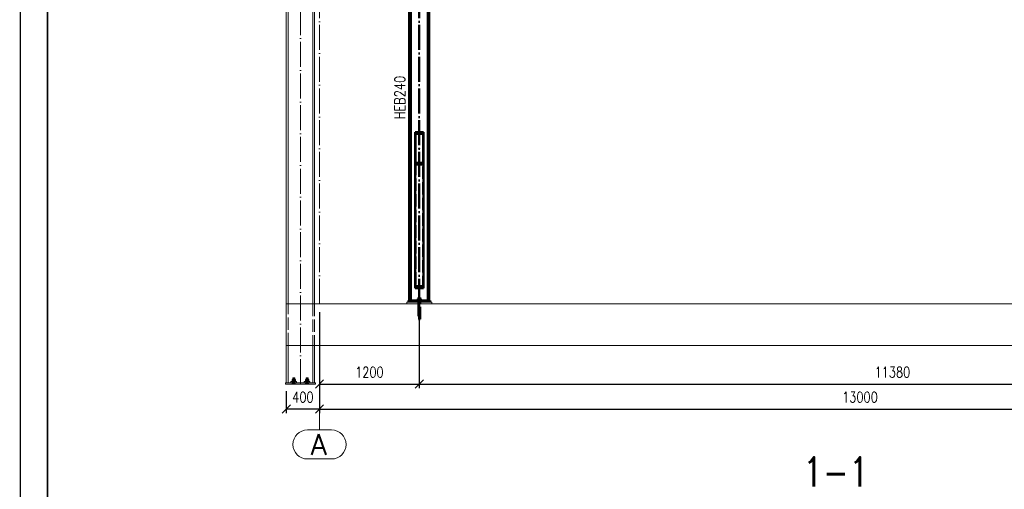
# Paper-space layout 'Layout1' of a CAD drawing. Extents: x -2 to 1033, y -36 to 596.
# Tile 19 of 182: x 0 to 237, y 281 to 394. Entities that reach past the tile are written whole.
import ezdxf
from ezdxf.enums import TextEntityAlignment as Align

# ---------------------------------------------------------------- set-up
doc = ezdxf.new("R2010")
doc.units = 0
for name, pattern in [('ACAD_ISO02W100', [15, 12, -3]), ('ACAD_ISO04W100', [30.5, 24, -3, 0.5, -3]), ('HP_01_CER_B', [8, 5, -1, 1, -1])]:
    doc.linetypes.add(name, pattern=pattern)
doc.layers.get('0').update_dxf_attribs({"linetype": 'CONTINUOUS'})
doc.layers.get('DEFPOINTS').update_dxf_attribs({"color": 132, "linetype": 'CONTINUOUS'})
doc.layers.add('RAMECEK_HP', color=251, linetype='CONTINUOUS')
for name, color, linetype, lineweight in [('SS_1.ET-HALA_TaO-DODAVKA_STAVEBNI', 9, 'CONTINUOUS', 13), ('SS_1.ET-HALA_TaO-PODLAHA', 9, 'CONTINUOUS', 13), ('SS_1.ET-HALA_TaO-RASTR', 7, 'HP_01_CER_B', 13), ('SS_1.ET-HALA_TaO-SLOUP', 9, 'CONTINUOUS', 13), ('SS_2.ET-HALA_TaO-VESTAVBA_A1÷B2-PODLITI', 9, 'CONTINUOUS', 5), ('SS_2.ET-HALA_TaO-VESTAVBA_A1÷B2-VAZBA', 200, 'CONTINUOUS', 50), ('SS_KOTY', 3, 'CONTINUOUS', 25), ('SS_NADPIS_7', 6, 'CONTINUOUS', 70), ('SS_POPIS_PROFILU', 13, 'CONTINUOUS', 25)]:
    doc.layers.add(name, color=color, linetype=linetype, lineweight=lineweight)
doc.styles.add('ROMANS', font='romans.shx', dxfattribs={"width": 0.8})
doc.styles.add('romans.shx', font='romans.shx', dxfattribs={"height": 5})
doc.linetypes.add('ZIGZAG', pattern='A,0.00254,-5.08,[131,ltypeshp.shx,S=5.08,R=0,X=-5.08,Y=0],-10.16,[131,ltypeshp.shx,S=5.08,R=180,X=5.08,Y=0],-5.08', length=20.32254)
doc.dimstyles.new('A-1_(2.5)_50AS', dxfattribs={"dimtxt": 2.5, "dimasz": 2, "dimexe": 1, "dimexo": 2, "dimgap": 0, "dimtad": 0, "dimdec": 1, "dimlfac": 50, "dimrnd": 1, "dimtxsty": 'ROMANS', "dimblk1": 'OBLIQUE', "dimblk2": 'OBLIQUE', "dimsah": 1, "dimcen": 2, "dimclrd": 256, "dimclre": 256, "dimclrt": 256, "dimadec": 1, "dimazin": 2, "dimtfac": 0.714286, "dimtdec": 1, "dimtmove": 0, "dimatfit": 3, "dimldrblk": 'OPEN', "dimfxl": 1, "dimtvp": 1.142857, "dimtfill": 1, "dimtolj": 1, "dimlwd": -1, "dimlwe": -1, "dimarcsym": 0})

# ---------------------------------------------------------------- blocks, each defined once
blk = doc.blocks.new('*U6')
at = {"layer": 'RAMECEK_HP', "lineweight": 35, "const_width": 0.35}
for points in [[(0, 594), (0, 0), (841, 0), (841, 594)], [(6.5, 587.5), (6.5, 6.5), (834.5, 6.5), (834.5, 587.5)]]:
    blk.add_lwpolyline(points, close=True, dxfattribs=at)
at = {"layer": 'DEFPOINTS', "style": 'ROMANS', "width": 0.8}
blk.add_attdef('TISK', text='', height=10, dxfattribs=at).set_placement((841, -33), align=Align.RIGHT)
blk = doc.blocks.new('_Oblique')
at = {"color": 0, "linetype": 'ByBlock', "lineweight": -2}
blk.add_line((-0.5, -0.5), (0.5, 0.5), dxfattribs=at)
blk = doc.blocks.new('*D47')
at = {"layer": 'DEFPOINTS', "color": 0, "transparency": 16777216}
for p in [(71.94, 325.26), (95.94, 325.26, -10152.8), (95.94, 305.97)]:
    blk.add_point(p, dxfattribs=at)
at = {"layer": 'SS_KOTY', "transparency": 16777216}
for p, q in [((71.94, 323.26), (71.94, 304.97)), ((95.94, 323.26), (95.94, 304.97)), ((71.94, 305.97), (95.94, 305.97))]:
    blk.add_line(p, q, dxfattribs=at)
at = {"layer": 'SS_KOTY', "transparency": 16777216, "xscale": 2, "yscale": 2, "zscale": 2, "rotation": 180}
blk.add_blockref('_Oblique', (71.94, 305.97), dxfattribs=at)
at = {"layer": 'SS_KOTY', "transparency": 16777216, "xscale": 2, "yscale": 2, "zscale": 2}
blk.add_blockref('_Oblique', (95.94, 305.97), dxfattribs=at)
at = {"layer": 'SS_KOTY', "transparency": 16777216, "insert": (83.94, 308.83), "char_height": 2.5, "attachment_point": 5, "style": 'ROMANS', "bg_fill": 3, "box_fill_scale": 1.1, "bg_fill_color": 256, "bg_fill_true_color": 13158600, "bg_fill_transparency": 0}
blk.add_mtext('\\A1;1200', dxfattribs=at)
blk = doc.blocks.new('_OPEN')
at = {"color": 0, "linetype": 'ByBlock'}
for p, q in [((-1, 0.17), (0, 0)), ((0, 0), (-1, -0.17)), ((0, 0), (-1, 0))]:
    blk.add_line(p, q, dxfattribs=at)
blk = doc.blocks.new('*D48')
at = {"layer": 'DEFPOINTS', "color": 0, "transparency": 16777216}
for p in [(95.94, 325.26, -10152.8), (323.54, 325.26, -10152.8), (323.54, 305.97)]:
    blk.add_point(p, dxfattribs=at)
at = {"layer": 'SS_KOTY', "transparency": 16777216}
for p, q in [((95.94, 323.26), (95.94, 304.97)), ((323.54, 323.26), (323.54, 304.97)), ((95.94, 305.97), (323.54, 305.97))]:
    blk.add_line(p, q, dxfattribs=at)
at = {"layer": 'SS_KOTY', "transparency": 16777216, "xscale": 2, "yscale": 2, "zscale": 2, "rotation": 180}
blk.add_blockref('_Oblique', (95.94, 305.97), dxfattribs=at)
at = {"layer": 'SS_KOTY', "transparency": 16777216, "xscale": 2, "yscale": 2, "zscale": 2}
blk.add_blockref('_Oblique', (323.54, 305.97), dxfattribs=at)
at = {"layer": 'SS_KOTY', "transparency": 16777216, "insert": (209.74, 308.83), "char_height": 2.5, "attachment_point": 5, "style": 'ROMANS', "bg_fill": 3, "box_fill_scale": 1.1, "bg_fill_color": 256, "bg_fill_true_color": 13158600, "bg_fill_transparency": 0}
blk.add_mtext('\\A1;11380', dxfattribs=at)
blk = doc.blocks.new('*D50')
at = {"layer": 'DEFPOINTS', "color": 0, "transparency": 16777216}
for p in [(71.94, 325.26), (63.94, 306.26, -10149.8), (63.94, 299.97)]:
    blk.add_point(p, dxfattribs=at)
at = {"layer": 'SS_KOTY', "transparency": 16777216}
for p, q in [((71.94, 323.26), (71.94, 298.97)), ((63.94, 304.26), (63.94, 298.97)), ((71.94, 299.97), (63.94, 299.97))]:
    blk.add_line(p, q, dxfattribs=at)
at = {"layer": 'SS_KOTY', "transparency": 16777216, "xscale": 2, "yscale": 2, "zscale": 2, "rotation": 180}
blk.add_blockref('_Oblique', (63.94, 299.97), dxfattribs=at)
at = {"layer": 'SS_KOTY', "transparency": 16777216, "xscale": 2, "yscale": 2, "zscale": 2}
blk.add_blockref('_Oblique', (71.94, 299.97), dxfattribs=at)
at = {"layer": 'SS_KOTY', "transparency": 16777216, "insert": (67.94, 302.83), "char_height": 2.5, "attachment_point": 5, "style": 'ROMANS', "bg_fill": 3, "box_fill_scale": 1.1, "bg_fill_color": 256, "bg_fill_true_color": 13158600, "bg_fill_transparency": 0}
blk.add_mtext('\\A1;400', dxfattribs=at)
blk = doc.blocks.new('*D75')
at = {"layer": 'DEFPOINTS', "color": 0, "transparency": 16777216}
for p in [(71.94, 325.26), (331.94, 325.26), (331.94, 299.97)]:
    blk.add_point(p, dxfattribs=at)
at = {"layer": 'SS_KOTY', "transparency": 16777216}
for p, q in [((71.94, 323.26), (71.94, 298.97)), ((331.94, 323.26), (331.94, 298.97)), ((71.94, 299.97), (331.94, 299.97))]:
    blk.add_line(p, q, dxfattribs=at)
at = {"layer": 'SS_KOTY', "transparency": 16777216, "xscale": 2, "yscale": 2, "zscale": 2, "rotation": 180}
blk.add_blockref('_Oblique', (71.94, 299.97), dxfattribs=at)
at = {"layer": 'SS_KOTY', "transparency": 16777216, "xscale": 2, "yscale": 2, "zscale": 2}
blk.add_blockref('_Oblique', (331.94, 299.97), dxfattribs=at)
at = {"layer": 'SS_KOTY', "transparency": 16777216, "insert": (201.94, 302.83), "char_height": 2.5, "attachment_point": 5, "style": 'ROMANS', "bg_fill": 3, "box_fill_scale": 1.1, "bg_fill_color": 256, "bg_fill_true_color": 13158600, "bg_fill_transparency": 0}
blk.add_mtext('\\A1;13000', dxfattribs=at)

psp = doc.layouts.get("Layout1")

# ---------------------------------------------------------------- linework, layer by layer
at = {"layer": 'SS_1.ET-HALA_TaO-RASTR', "linetype": 'Continuous', "ltscale": 0.25}
for p, q in [((74.8434, 294.9725), (69.0339, 294.9725)), ((69.0339, 287.9725), (74.8434, 287.9725))]:
    psp.add_line(p, q, dxfattribs=at)
for centre, start, end in [((69.0339, 291.4725), 90, 270), ((74.8434, 291.4725), 270, 90)]:
    psp.add_arc(centre, 3.5, start, end, dxfattribs=at)
at = {"layer": 'SS_2.ET-HALA_TaO-VESTAVBA_A1÷B2-VAZBA', "color": 1, "linetype": 'Continuous', "ltscale": 0.25}
for p, q in [((96.9386, 366.477), (94.9386, 366.477)), ((94.9386, 366.477), (94.9386, 358.7439)), ((96.8386, 366.0903), (95.0386, 366.0903)), ((95.0386, 366.0903), (95.0386, 359.1305)), ((96.8386, 359.1305), (96.8386, 366.0903)), ((96.9386, 366.477), (96.9386, 358.7439)), ((96.9386, 358.7439), (94.9386, 358.7439)), ((94.9386, 358.7439), (94.9386, 328.9832)), ((96.8386, 359.1305), (95.0386, 359.1305)), ((96.9386, 358.7439), (96.9386, 328.9832)), ((94.9386, 328.9832), (96.9386, 328.9832)), ((95.7539, 326.7604), (95.7386, 326.7604)), ((95.7972, 326.7604), (95.7539, 326.7604)), ((95.8621, 326.7604), (95.7972, 326.7604)), ((95.9386, 326.7604), (95.8621, 326.7604)), ((96.0152, 326.7604), (95.9386, 326.7604)), ((96.0801, 326.7604), (96.0152, 326.7604)), ((96.1234, 326.7604), (96.0801, 326.7604)), ((96.1386, 326.7604), (96.1234, 326.7604))]:
    psp.add_line(p, q, dxfattribs=at)
at = {"layer": 'SS_2.ET-HALA_TaO-VESTAVBA_A1÷B2-VAZBA', "color": 3, "linetype": 'ACAD_ISO02W100', "ltscale": 0.25}
for p, q in [((95.0386, 359.1305), (95.0386, 329.0091)), ((96.8386, 329.0091), (96.8386, 359.1305)), ((94.9386, 329.5005), (96.9386, 329.5005)), ((95.0386, 329.4746), (96.8386, 329.4746)), ((95.0386, 329.0091), (96.8386, 329.0091))]:
    psp.add_line(p, q, dxfattribs=at)

# ---------------------------------------------------------------- block references
at = {"layer": 'RAMECEK_HP'}
psp.add_blockref('*U6', (0, 0), dxfattribs=at)

# ---------------------------------------------------------------- texts
at = {"layer": 'SS_1.ET-HALA_TaO-RASTR', "color": 7, "style": 'romans.shx'}
psp.add_text('A', height=5, dxfattribs=at).set_placement((69.7908, 288.9725))
at = {"layer": 'SS_NADPIS_7', "color": 6, "style": 'romans.shx', "width": 0.8}
psp.add_text('1-1', height=7, dxfattribs=at).set_placement((188.2286, 281.3636))
at = {"layer": 'SS_POPIS_PROFILU', "color": 13, "style": 'romans.shx', "width": 0.8}
psp.add_text('HEB240', height=2.5, rotation=90, dxfattribs=at).set_placement((92.5176, 369.5687))

# ---------------------------------------------------------------- next in the draw order: dimensions: what is measured, and where the dimension line sits
at = {"layer": 'SS_KOTY'}
dim = psp.add_linear_dim(base=(95.9386, 305.9725), p1=(71.9386, 325.2604), p2=(95.9386, 325.2604, -10152.8), dimstyle='A-1_(2.5)_50AS', dxfattribs=at)
dim.commit()
dim.dimension.update_dxf_attribs({"geometry": '*D47', "text_midpoint": (83.9386, 308.8296)})

# ---------------------------------------------------------------- next in the draw order: dimensions: what is measured, and where the dimension line sits
for base, p1, p2, picture, middle in [((63.9386, 299.9725), (71.9386, 325.2604), (63.9386, 306.2604, -10149.8), '*D50', (67.9386, 302.8296)), ((323.5386, 305.9725), (95.9386, 325.2604, -10152.8), (323.5386, 325.2604, -10152.8), '*D48', (209.7386, 308.8296))]:
    dim = psp.add_linear_dim(base=base, p1=p1, p2=p2, dimstyle='A-1_(2.5)_50AS', override={"dimtmove": 1}, dxfattribs=at)
    dim.commit()
    dim.dimension.update_dxf_attribs({"geometry": picture, "text_midpoint": middle})

# ---------------------------------------------------------------- next in the draw order: linework, layer by layer
at = {"layer": 'SS_1.ET-HALA_TaO-DODAVKA_STAVEBNI', "color": 9, "linetype": 'ACAD_ISO04W100', "ltscale": 0.25}
for p, q in [((66.1786, 306.7604), (65.2986, 306.7604)), ((65.7386, 307.4604), (65.7386, 305.9725)), ((69.3786, 306.7604), (68.4986, 306.7604)), ((68.9386, 307.4604), (68.9386, 305.9725))]:
    psp.add_line(p, q, dxfattribs=at)
at = {"layer": 'SS_1.ET-HALA_TaO-DODAVKA_STAVEBNI', "color": 9, "linetype": 'Continuous', "ltscale": 0.25}
for p, q in [((65.2986, 306.6404), (65.3071, 306.6404)), ((65.2986, 306.6404), (65.2986, 306.5604)), ((65.3071, 306.6404), (65.3321, 306.6404)), ((65.3321, 306.6404), (65.3728, 306.6404)), ((65.5409, 307.0704), (65.3431, 307.0704)), ((65.3431, 307.0704), (65.3431, 306.6404)), ((65.3728, 306.6404), (65.4275, 306.6404)), ((65.4275, 306.6404), (65.4942, 306.6404)), ((65.4942, 306.6404), (65.5702, 306.6404)), ((65.5169, 307.4604), (65.4986, 307.4604)), ((65.4986, 307.4604), (65.4986, 307.0704)), ((65.5689, 307.4604), (65.5169, 307.4604)), ((65.9364, 307.0704), (65.5409, 307.0704)), ((65.5409, 307.0704), (65.5409, 306.6404)), ((65.6468, 307.4604), (65.5689, 307.4604)), ((65.5702, 306.6404), (65.6528, 306.6404)), ((65.7386, 307.4604), (65.6468, 307.4604)), ((65.6528, 306.6404), (65.7386, 306.6404)), ((65.8305, 307.4604), (65.7386, 307.4604)), ((65.7386, 306.6404), (65.8245, 306.6404)), ((65.8245, 306.6404), (65.907, 306.6404)), ((65.9083, 307.4604), (65.8305, 307.4604)), ((65.907, 306.6404), (65.9831, 306.6404)), ((65.9604, 307.4604), (65.9083, 307.4604)), ((66.1341, 307.0704), (65.9364, 307.0704)), ((65.9364, 307.0704), (65.9364, 306.6404)), ((65.9786, 307.4604), (65.9604, 307.4604)), ((65.9786, 307.0704), (65.9786, 307.4604)), ((65.9831, 306.6404), (66.0498, 306.6404)), ((66.0498, 306.6404), (66.1045, 306.6404)), ((66.1045, 306.6404), (66.1451, 306.6404)), ((66.1341, 306.6404), (66.1341, 307.0704)), ((66.1451, 306.6404), (66.1702, 306.6404)), ((66.1702, 306.6404), (66.1786, 306.6404)), ((66.1786, 306.5604), (66.1786, 306.6404)), ((68.4986, 306.6404), (68.5071, 306.6404)), ((68.4986, 306.6404), (68.4986, 306.5604)), ((68.5071, 306.6404), (68.5321, 306.6404)), ((68.5321, 306.6404), (68.5728, 306.6404)), ((68.7409, 307.0704), (68.5431, 307.0704)), ((68.5431, 307.0704), (68.5431, 306.6404)), ((68.5728, 306.6404), (68.6275, 306.6404)), ((68.6275, 306.6404), (68.6942, 306.6404)), ((68.6942, 306.6404), (68.7702, 306.6404)), ((68.7169, 307.4604), (68.6986, 307.4604)), ((68.6986, 307.4604), (68.6986, 307.0704)), ((68.7689, 307.4604), (68.7169, 307.4604)), ((69.1364, 307.0704), (68.7409, 307.0704)), ((68.7409, 307.0704), (68.7409, 306.6404)), ((68.8468, 307.4604), (68.7689, 307.4604)), ((68.7702, 306.6404), (68.8528, 306.6404)), ((68.9386, 307.4604), (68.8468, 307.4604)), ((68.8528, 306.6404), (68.9386, 306.6404)), ((69.0305, 307.4604), (68.9386, 307.4604)), ((68.9386, 306.6404), (69.0245, 306.6404)), ((69.0245, 306.6404), (69.107, 306.6404)), ((69.1083, 307.4604), (69.0305, 307.4604)), ((69.107, 306.6404), (69.1831, 306.6404)), ((69.1604, 307.4604), (69.1083, 307.4604)), ((69.3341, 307.0704), (69.1364, 307.0704)), ((69.1364, 307.0704), (69.1364, 306.6404)), ((69.1786, 307.4604), (69.1604, 307.4604)), ((69.1786, 307.0704), (69.1786, 307.4604)), ((69.1831, 306.6404), (69.2498, 306.6404)), ((69.2498, 306.6404), (69.3045, 306.6404)), ((69.3045, 306.6404), (69.3451, 306.6404)), ((69.3341, 306.6404), (69.3341, 307.0704)), ((69.3451, 306.6404), (69.3702, 306.6404)), ((69.3702, 306.6404), (69.3786, 306.6404)), ((69.3786, 306.5604), (69.3786, 306.6404))]:
    psp.add_line(p, q, dxfattribs=at)
at = {"layer": 'SS_1.ET-HALA_TaO-DODAVKA_STAVEBNI', "color": 9, "linetype": 'ACAD_ISO02W100', "ltscale": 0.25}
for p, q in [((65.4986, 306.5604), (65.4986, 305.9725)), ((65.9786, 305.9725), (65.9786, 306.5604)), ((68.6986, 306.5604), (68.6986, 305.9725)), ((69.1786, 305.9725), (69.1786, 306.5604))]:
    psp.add_line(p, q, dxfattribs=at)
at = {"layer": 'SS_1.ET-HALA_TaO-PODLAHA', "ltscale": 0.25}
psp.add_line((63.9386, 315.2604), (63.9386, 325.2604), dxfattribs=at)
at = {"layer": 'SS_1.ET-HALA_TaO-SLOUP', "color": 9, "linetype": 'ACAD_ISO04W100', "ltscale": 0.25}
psp.add_line((67.3386, 305.9725), (67.3386, 536.8089), dxfattribs=at)
at = {"layer": 'SS_1.ET-HALA_TaO-SLOUP', "color": 5, "linetype": 'Continuous', "ltscale": 0.25}
for p, q in [((63.9386, 325.2604), (63.9386, 397.0604)), ((64.3686, 325.2604), (64.3686, 396.8604)), ((63.9386, 306.2604), (63.9386, 315.2604)), ((64.3686, 306.2604), (64.3686, 315.2604)), ((63.7386, 306.2604), (63.7386, 305.9725)), ((66.4386, 306.5604), (65.0386, 306.5604)), ((65.0386, 306.5604), (65.0386, 306.2604)), ((66.4386, 306.2604), (66.4386, 306.5604)), ((69.6386, 306.5604), (68.2386, 306.5604)), ((68.2386, 306.5604), (68.2386, 306.2604)), ((69.6386, 306.2604), (69.6386, 306.5604))]:
    psp.add_line(p, q, dxfattribs=at)
at = {"layer": 'SS_1.ET-HALA_TaO-SLOUP', "color": 9, "linetype": 'ACAD_ISO02W100', "ltscale": 0.25}
psp.add_line((64.3686, 315.2604), (64.3686, 325.2604), dxfattribs=at)
at = {"layer": 'SS_1.ET-HALA_TaO-SLOUP', "color": 3, "linetype": 'ACAD_ISO02W100', "ltscale": 0.25}
for p, q in [((65.3786, 306.2604), (65.3786, 305.9725)), ((65.4786, 306.5604), (65.4786, 306.2604)), ((65.9986, 306.2604), (65.9986, 306.5604)), ((66.0986, 305.9725), (66.0986, 306.2604)), ((68.5786, 306.2604), (68.5786, 305.9725)), ((68.6786, 306.5604), (68.6786, 306.2604)), ((69.1986, 306.2604), (69.1986, 306.5604)), ((69.2986, 305.9725), (69.2986, 306.2604))]:
    psp.add_line(p, q, dxfattribs=at)

# ---------------------------------------------------------------- next in the draw order: dimensions: what is measured, and where the dimension line sits
at = {"layer": 'SS_KOTY'}
dim = psp.add_linear_dim(base=(331.9386, 299.9725), p1=(71.9386, 325.2604), p2=(331.9386, 325.2604), dimstyle='A-1_(2.5)_50AS', dxfattribs=at)
dim.commit()
dim.dimension.update_dxf_attribs({"geometry": '*D75', "text_midpoint": (201.9386, 302.8296)})

# ---------------------------------------------------------------- next in the draw order: linework, layer by layer
at = {"layer": 'SS_1.ET-HALA_TaO-PODLAHA', "ltscale": 0.25}
for p, q in [((359.13, 325.2604), (63.9386, 325.2604)), ((63.9386, 315.2604), (359.13, 315.2604))]:
    psp.add_line(p, q, dxfattribs=at)
at = {"layer": 'SS_1.ET-HALA_TaO-RASTR', "linetype": 'ACAD_ISO04W100', "ltscale": 0.25}
for p, q in [((71.9386, 325.2604), (71.9386, 541.8089)), ((71.9386, 305.9725), (71.9386, 300.9725)), ((71.9386, 300.9725), (71.9386, 299.9725)), ((71.9386, 299.9725), (71.9386, 294.9725))]:
    psp.add_line(p, q, dxfattribs=at)
at = {"layer": 'SS_1.ET-HALA_TaO-SLOUP', "color": 5, "linetype": 'Continuous', "ltscale": 0.25}
for p, q in [((70.3086, 417.6604), (70.3086, 325.2604)), ((70.7386, 417.6604), (70.7386, 325.2604)), ((70.3086, 315.2604), (70.3086, 306.2604)), ((70.7386, 315.2604), (70.7386, 306.2604)), ((70.9386, 306.2604), (63.7386, 306.2604)), ((70.9386, 305.9725), (70.9386, 306.2604))]:
    psp.add_line(p, q, dxfattribs=at)
at = {"layer": 'SS_1.ET-HALA_TaO-SLOUP', "color": 9, "linetype": 'ACAD_ISO02W100', "ltscale": 0.25}
for p, q in [((70.3086, 325.2604), (70.3086, 315.2604)), ((70.7386, 325.2604), (70.7386, 315.2604))]:
    psp.add_line(p, q, dxfattribs=at)
at = {"layer": 'SS_1.ET-HALA_TaO-SLOUP', "color": 9, "linetype": 'ZIGZAG', "ltscale": 0.25}
psp.add_line((63.7386, 305.9725), (70.9386, 305.9725), dxfattribs=at)
at = {"layer": 'SS_2.ET-HALA_TaO-VESTAVBA_A1÷B2-PODLITI', "ltscale": 0.25}
for p, q in [((98.9386, 325.6604), (92.9386, 325.6604)), ((92.9386, 325.6604), (92.9386, 325.2604)), ((98.9386, 325.2604), (98.9386, 325.6604))]:
    psp.add_line(p, q, dxfattribs=at)
at = {"layer": 'SS_2.ET-HALA_TaO-VESTAVBA_A1÷B2-VAZBA', "color": 7, "linetype": 'ACAD_ISO04W100', "ltscale": 0.25}
for p, q in [((95.9386, 325.2604), (95.9386, 446.0604)), ((95.9386, 325.2604), (95.9386, 362.6104)), ((96.3086, 326.2604), (95.5686, 326.2604)), ((96.3086, 326.2604), (95.5686, 326.2604)), ((96.1386, 325.4604), (95.7386, 325.4604)), ((96.1386, 325.4604), (95.7386, 325.4604)), ((95.9386, 326.7604), (95.9386, 321.5604)), ((95.9386, 326.7604), (95.9386, 321.5604))]:
    psp.add_line(p, q, dxfattribs=at)
at = {"layer": 'SS_2.ET-HALA_TaO-VESTAVBA_A1÷B2-VAZBA', "color": 1, "linetype": 'Continuous', "ltscale": 0.25}
for p, q in [((98.3386, 326.0604), (98.3386, 422.0604)), ((93.5386, 326.0604), (93.5386, 417.2604)), ((93.8786, 326.0604), (93.8786, 417.8604)), ((97.9986, 326.0604), (97.9986, 417.8604)), ((98.5386, 326.0604), (93.3386, 326.0604)), ((93.3386, 326.0604), (93.3386, 325.6604)), ((95.5686, 326.1204), (95.5757, 326.1204)), ((95.5686, 326.1204), (95.5686, 326.0604)), ((95.5757, 326.1204), (95.5968, 326.1204)), ((95.7656, 326.4404), (95.5926, 326.4404)), ((95.5926, 326.4404), (95.5926, 326.1204)), ((95.5968, 326.1204), (95.631, 326.1204)), ((95.631, 326.1204), (95.677, 326.1204)), ((95.677, 326.1204), (95.7331, 326.1204)), ((95.7331, 326.1204), (95.797, 326.1204)), ((95.7386, 326.7604), (95.7386, 326.4404)), ((96.1116, 326.4404), (95.7656, 326.4404)), ((95.7656, 326.4404), (95.7656, 326.1204)), ((95.797, 326.1204), (95.8664, 326.1204)), ((95.8664, 326.1204), (95.9386, 326.1204)), ((95.9386, 326.1204), (96.0108, 326.1204)), ((96.0108, 326.1204), (96.0802, 326.1204)), ((96.0802, 326.1204), (96.1442, 326.1204)), ((96.2846, 326.4404), (96.1116, 326.4404)), ((96.1116, 326.4404), (96.1116, 326.1204)), ((96.1386, 326.4404), (96.1386, 326.7604)), ((96.1442, 326.1204), (96.2003, 326.1204)), ((96.2003, 326.1204), (96.2463, 326.1204)), ((96.2463, 326.1204), (96.2805, 326.1204)), ((96.2805, 326.1204), (96.3015, 326.1204)), ((96.2846, 326.1204), (96.2846, 326.4404)), ((96.3015, 326.1204), (96.3086, 326.1204)), ((96.3086, 326.0604), (96.3086, 326.1204)), ((98.5386, 325.6604), (98.5386, 326.0604))]:
    psp.add_line(p, q, dxfattribs=at)
at = {"layer": 'SS_2.ET-HALA_TaO-VESTAVBA_A1÷B2-VAZBA', "color": 3, "linetype": 'ACAD_ISO02W100', "ltscale": 0.25}
for p, q in [((95.7186, 326.0604), (95.7186, 325.6604)), ((95.7386, 326.0604), (95.7386, 325.6604)), ((95.7386, 325.6604), (95.7386, 325.2604)), ((95.7386, 325.2604), (95.7386, 321.5604)), ((96.1386, 325.6604), (96.1386, 326.0604)), ((96.1386, 325.2604), (96.1386, 325.6604)), ((96.1386, 321.5604), (96.1386, 325.2604)), ((96.1586, 325.6604), (96.1586, 326.0604)), ((95.7386, 321.5604), (95.7425, 321.5604)), ((95.7425, 321.5604), (95.7539, 321.5604)), ((95.7539, 321.5604), (95.7723, 321.5604)), ((95.7723, 321.5604), (95.7972, 321.5604)), ((95.7972, 321.5604), (95.8275, 321.5604)), ((95.8275, 321.5604), (95.8621, 321.5604)), ((95.8621, 321.5604), (95.8996, 321.5604)), ((95.8996, 321.5604), (95.9386, 321.5604)), ((95.9386, 321.5604), (95.9776, 321.5604)), ((95.9776, 321.5604), (96.0152, 321.5604)), ((96.0152, 321.5604), (96.0497, 321.5604)), ((96.0497, 321.5604), (96.0801, 321.5604)), ((96.0801, 321.5604), (96.1049, 321.5604)), ((96.1049, 321.5604), (96.1234, 321.5604)), ((96.1234, 321.5604), (96.1348, 321.5604)), ((96.1348, 321.5604), (96.1386, 321.5604))]:
    psp.add_line(p, q, dxfattribs=at)

doc.saveas('drawing.dxf')
